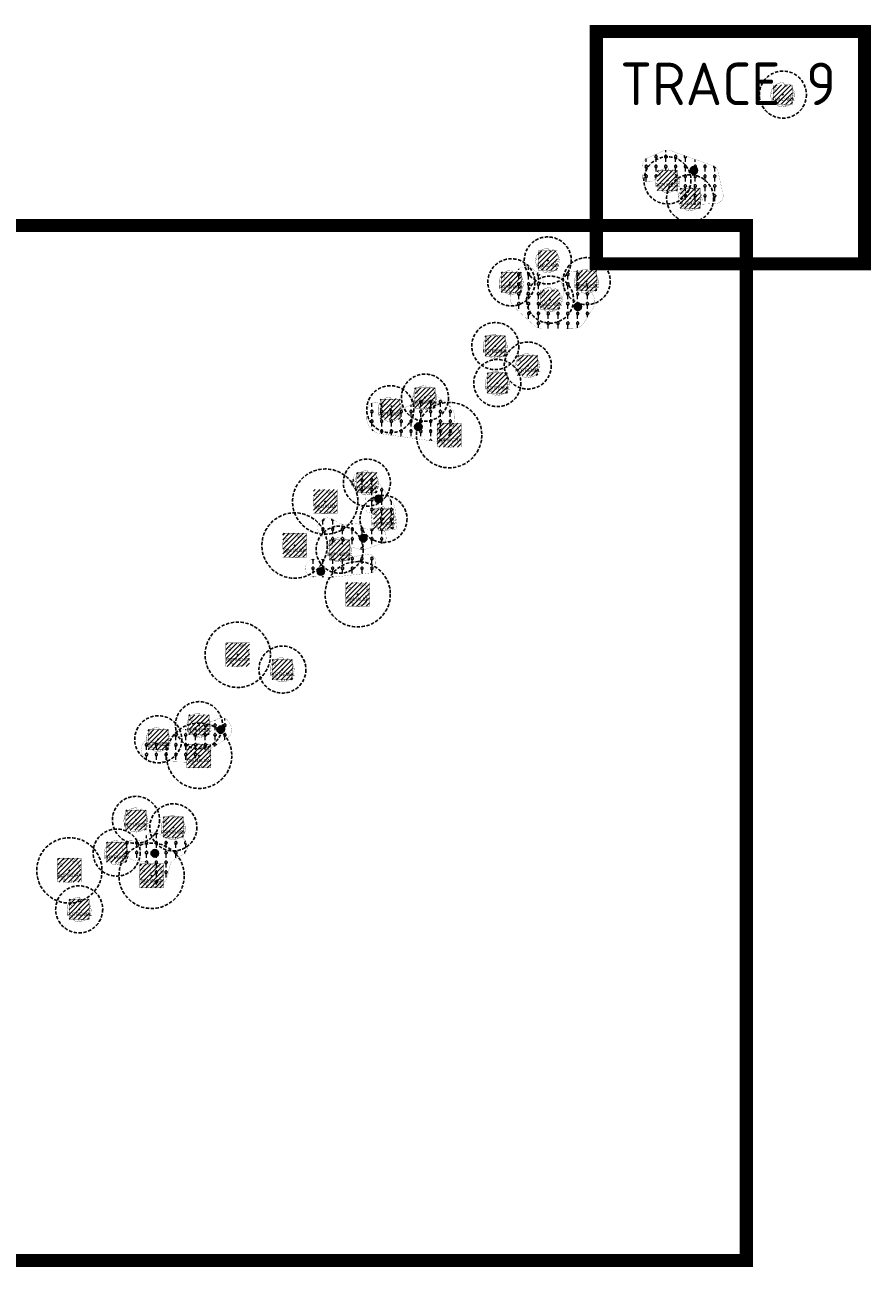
# Model space of a CAD drawing. Header units: metres. Extents: x 125971 to 135882, y 397879 to 402194.
# Tile 7 of 13: x 126718 to 127042, y 401560 to 402035. Entities that reach past the tile are written whole.
import ezdxf
from ezdxf.enums import TextEntityAlignment as Align

# ---------------------------------------------------------------- set-up
doc = ezdxf.new("R2010")
doc.units = ezdxf.units.M
doc.linetypes.add('DASHED', pattern=[0.75, 0.5, -0.25])
doc.linetypes.add('HIDDEN', pattern=[0.375, 0.25, -0.125])
for name, color, linetype in [('01-XX-XX-VIEWPORTS', 10, 'DASHED'), ('03_INR_BOMEN_GROOT', 74, 'Continuous'), ('03_INR_BOMEN_GROOT @ 1', 74, 'Continuous'), ('03_INR_BOMEN_GROOT_TEKST', 7, 'Continuous'), ('03_INR_PLANTVAK_TEKST', 10, 'Continuous'), ('03_INR_PLANTVAK_TEKST @ 1', 10, 'Continuous'), ('03_INR_PLANTVAK_TEKST_ARC', 254, 'Continuous'), ('N-GV-GR-BOOMSPIELGEL-ALGLUTIN', 83, 'Continuous'), ('N-GV-GR-BOOMSPIELGEL-ALINCANA', 83, 'Continuous'), ('N-GV-GR-BOOMSPIELGEL-BEPUBESC', 83, 'Continuous'), ('N-GV-GR-BOOMSPIELGEL-FRPENNSY', 83, 'Continuous'), ('N-GV-GR-BOOMSPIELGEL-POPNIGRA', 83, 'Continuous'), ('N-GV-GR-BOOMSPIELGEL-POTREMUL', 83, 'Continuous'), ('N-GV-GR-BOOMSPIELGEL-SALIALBA', 83, 'Continuous'), ('N-GV-GR-GROEIPLAATS BOMEN', 32, 'Continuous'), ('N-GV-GR-GROEIPLAATS BOMEN-A', 32, 'Continuous')]:
    doc.layers.add(name, color=color, linetype=linetype)
doc.layers.add('N-GV-GR-BEPLANTING_CULTUUR_HEESTERS-G', color=92, linetype='Continuous', lineweight=35)
doc.layers.add('N-GV-GR-HEESTER-A-200', color=92, linetype='Continuous', lineweight=18)
doc.styles.add('M_1_1000_PS_2.5MM', font='arial.ttf', dxfattribs={"height": 2.5})
doc.styles.add('NLCS-ISO-M200-T25', font='NLCS-ISO.ttf', dxfattribs={"height": 0.5})
pattern_1 = [(0, (-0.1916, -0.468), (0, 3.75), [0.383195, -3.366805]), (45, (0.1916, -0.468), (0, 3.749999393), [0.39096, -4.91234]), (90, (0.468, -0.1916), (-3.75, 2e-16), [0.383195, -3.366805]), (135, (0.468, 0.1916), (-3.749999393, 2e-16), [0.39096, -4.91234]), (180, (0.1916, 0.468), (-5e-16, -3.75), [0.383195, -3.366805]), (225, (-0.1916, 0.468), (-7e-16, -3.749999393), [0.39096, -4.91234]), (270, (-0.468, 0.1916), (3.75, -7e-16), [0.383195, -3.366805]), (315, (-0.468, -0.1916), (3.749999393, -9e-16), [0.39096, -4.91234]), (90, (0, -0.9325), (-3.75, 2e-16), [1.8722, -1.8773])]

# ---------------------------------------------------------------- blocks, each defined once
blk = doc.blocks.new('INR_BOMEN_GROOT')
at = {"layer": '03_INR_BOMEN_GROOT', "const_width": 0.2}
blk.add_lwpolyline([(-0.79, -8.62), (-0.81, -8.64), (-0.82, -8.65), (-0.84, -8.67), (-0.85, -8.68), (-0.86, -8.69), (-0.88, -8.71), (-0.89, -8.72), (-0.9, -8.74), (-0.92, -8.76), (-0.93, -8.78), (-0.94, -8.81), (-0.94, -8.84), (-0.95, -8.88), (-0.94, -8.93), (-0.93, -8.99), (-0.87, -9.21, -0.52938), (-0.97, -9.32, -0.087139), (-4.06, -8.46, -0.372341), (-4.18, -8.18), (-4.3, -7.53), (-3.99, -7.22), (-3.64, -7.29), (-3.23, -6.98), (-3.39, -6.59), (-3.82, -6.45), (-4.96, -6.71), (-5.24, -6.56), (-5.21, -6.31), (-4.95, -6.15), (-4.71, -5.38), (-5.02, -4.88), (-5.79, -6.12, -0.504641), (-6.23, -5.74, 0.331948), (-6.48, -5.34, 0.282008), (-7.3, -5.49), (-7.24, -5.46, -0.512156), (-7.61, -5.46, -0.16076), (-9.32, 0.1), (-9.1, 0.31), (-9.1, 0.54), (-8.89, 0.58), (-8.92, 0.8), (-8.59, 0.7), (-8.49, 0.95), (-8.89, 1.22), (-9.02, 1.32), (-9.24, 1.1, -0.106371), (-7.94, 4.77), (-6.78, 4.02), (-6.56, 4.17), (-6.42, 3.56), (-6.01, 3.06), (-5.53, 3.06), (-5.54, 3.64), (-5.18, 4.9), (-5.23, 5.14), (-5.5, 5.17), (-7.19, 5.82, -0.236298), (0.41, 9.17, 0.159625), (0.63, 8.72, 0.350802), (0.58, 8.28, -0.504641), (1.1, 8.03), (0.97, 7.63), (1.18, 7.25), (1.47, 7.27), (1.51, 7.58), (1.72, 7.7), (1.98, 7.51), (2.19, 6.35), (2.36, 6.19), (2.78, 6.2), (2.9, 6.7), (3.07, 6.76), (3.24, 7.17), (3.66, 6.94, 0.733583), (3.51, 7.26, -0.861625), (3.42, 7.55, 0.279978), (3.74, 8.03), (3.72, 8.05, -0.827056), (4.04, 8.38, -0.116774), (7.59, 4.67), (7.52, 4.66), (7.47, 4.65), (7.42, 4.63), (7.39, 4.61), (7.36, 4.59), (7.34, 4.57), (7.32, 4.55), (6.89, 3.99), (6.88, 3.97), (6.87, 3.96), (6.87, 3.94), (6.86, 3.92), (6.85, 3.9), (6.85, 3.88), (6.84, 3.86), (6.83, 3.84), (6.82, 3.81), (6.81, 3.79), (6.79, 3.76), (6.78, 3.73), (6.76, 3.7), (6.75, 3.67), (6.73, 3.64), (6.72, 3.61), (6.71, 3.58), (6.71, 3.55), (6.7, 3.53), (6.7, 3.5), (6.7, 3.48), (6.71, 3.46), (6.71, 3.45), (6.72, 3.43), (6.73, 3.42), (6.75, 3.42), (6.76, 3.41), (6.78, 3.41), (6.8, 3.41), (6.82, 3.41), (6.84, 3.41), (6.86, 3.4), (6.88, 3.39), (6.91, 3.38), (6.93, 3.37), (6.95, 3.36), (6.97, 3.34), (7, 3.32), (7.02, 3.3), (7.05, 3.28), (7.07, 3.26), (7.1, 3.24), (7.12, 3.22), (7.14, 3.2), (7.59, 3.71), (7.61, 3.68), (7.63, 3.66), (7.65, 3.63), (7.67, 3.6), (7.69, 3.57), (7.72, 3.54), (7.76, 3.53), (7.82, 3.52), (7.9, 3.53), (8.01, 3.55), (8.15, 3.6, -0.040997), (8.76, 1.88), (8.44, 1.93), (8.16, 2.11), (8.01, 1.98), (7.83, 1.7), (8, 1.43), (7.91, 1.04), (8.27, 1.01), (8.51, 0.77), (8.95, 1.06, -0.05814), (9.12, -1.52), (8.87, -1.47), (7.86, -0.67), (7.42, -0.82), (5.72, -1.27), (5.58, -1.83), (6.23, -2.09), (6.33, -2.31), (7.54, -2.9), (7.56, -3.23), (7.97, -3.58), (8.13, -3.91), (7.86, -4.35), (7.24, -4.45), (6.67, -4.81), (6.67, -5.19), (7.02, -5.61), (6.93, -5.78), (7.06, -6.05, -0.13428), (3.04, -8.84, -0.541727), (2.92, -8.75), (2.94, -8.48), (2.94, -8.35), (2.92, -8.24), (2.89, -8.17), (2.85, -8.11), (2.81, -8.07), (2.76, -8.03), (2.72, -8), (2.68, -7.97), (2.64, -7.94), (2.61, -7.91), (2.58, -7.88), (2.55, -7.85), (2.52, -7.83), (2.49, -7.82), (2.46, -7.81), (2.43, -7.81), (2.4, -7.82), (2.36, -7.84), (2.33, -7.85), (2.29, -7.87), (2.25, -7.89), (2.21, -7.91), (2.17, -7.93), (2.14, -7.94), (2.1, -7.95), (2.06, -7.96), (2.02, -7.96), (1.98, -7.97), (1.95, -7.97), (1.92, -7.98), (1.88, -8), (1.86, -8.01), (1.83, -8.04), (1.8, -8.06), (1.78, -8.09), (1.76, -7.91), (1.72, -7.86), (1.52, -7.53), (1.12, -7.31), (1.69, -8.24), (1.68, -8.27), (1.68, -8.3), (1.67, -8.33), (1.67, -8.35), (1.68, -8.38), (1.69, -8.41), (1.71, -8.44), (1.74, -8.47), (1.78, -8.5), (1.82, -8.53), (1.87, -8.58), (1.92, -8.63), (1.98, -8.69), (2.04, -8.77), (2.19, -8.96, -0.543104), (2.14, -9.11, -0.046766), (0.43, -9.36, -0.385168), (0.33, -9.28), (0.28, -8.93), (0.25, -8.82), (0.22, -8.74), (0.19, -8.69), (0.16, -8.66), (0.12, -8.65), (0.09, -8.64), (0.05, -8.64), (0.02, -8.64), (-0.02, -8.63), (-0.05, -8.62), (-0.08, -8.61), (-0.11, -8.6), (-0.14, -8.59), (-0.17, -8.58), (-0.2, -8.56), (-0.23, -8.55), (-0.25, -8.54), (-0.28, -8.52), (-0.31, -8.51), (-0.33, -8.5), (-0.35, -8.48), (-0.37, -8.47), (-0.39, -8.45), (-0.4, -8.43), (-0.41, -8.42), (-0.42, -8.4), (-0.43, -8.38), (-0.44, -8.37), (-0.45, -8.36), (-0.46, -8.35), (-0.48, -8.34), (-0.49, -8.34), (-0.51, -8.34), (-0.53, -8.34), (-0.55, -8.35), (-0.57, -8.36), (-0.59, -8.38), (-0.61, -8.4), (-0.64, -8.42), (-0.66, -8.44), (-0.68, -8.47), (-0.7, -8.49), (-0.72, -8.52), (-0.74, -8.55), (-0.76, -8.57), (-0.77, -8.6)], format="xyb", close=True, dxfattribs=at)
at = {"layer": '03_INR_BOMEN_GROOT', "color": 7}
blk.add_circle((0, 0), 0.274, dxfattribs=at)
at = {"layer": '03_INR_BOMEN_GROOT_TEKST', "style": 'M_1_1000_PS_2.5MM'}
blk.add_attdef('ES', text='', height=2.5, dxfattribs=at).set_placement((0.09, -4.92), align=Align.CENTER)
blk = doc.blocks.new('0-vaknummer-vlak')
at = {"layer": '03_INR_PLANTVAK_TEKST_ARC', "ltscale": 5}
h = blk.add_hatch(color=256, dxfattribs=at)
edge = h.paths.add_edge_path()
edge.add_arc((0, 0), 1.59, 0, 360)
at = {"layer": '03_INR_PLANTVAK_TEKST_ARC'}
blk.add_circle((0, 0), 1.59, dxfattribs=at)
blk = doc.blocks.new('PLANTVAKNUMMER')
at = {"layer": '03_INR_PLANTVAK_TEKST_ARC', "xscale": 1.783659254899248, "yscale": 1.783659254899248, "zscale": 1.783659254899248}
blk.add_blockref('0-vaknummer-vlak', (277.86, 339.6), dxfattribs=at)
at = {"layer": '03_INR_PLANTVAK_TEKST', "style": 'M_1_1000_PS_2.5MM'}
blk.add_attdef('XX', text='', height=2.5, dxfattribs=at).set_placement((277.87, 338.33), align=Align.CENTER)

msp = doc.modelspace()

# ---------------------------------------------------------------- hatches: boundary and pattern name
at = {"layer": 'N-GV-GR-GROEIPLAATS BOMEN-A', "linetype": 'HIDDEN', "ltscale": 2000}
h = msp.add_hatch(dxfattribs=at)
h.set_pattern_fill('ANSI31', color=256, scale=0.4)
h.set_pattern_definition([(45, (244.779, 4048.924), (-0.898025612, 0.898025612), [])])
h.paths.add_polyline_path([(127004.88, 402005.02), (127012.23, 402005.02), (127012.23, 402012.37), (127004.88, 402012.37)])
h = msp.add_hatch(dxfattribs=at)
h.set_pattern_fill('ANSI31', color=256, scale=0.4)
h.set_pattern_definition([(45, (198.2756, 3993.4823), (-0.898025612, 0.898025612), [])])
h.paths.add_polyline_path([(126960.49, 401971.89), (126968.24, 401971.89), (126968.24, 401979.64), (126960.49, 401979.64)])
h = msp.add_hatch(dxfattribs=at)
h.set_pattern_fill('ANSI31', color=256, scale=0.4)
h.set_pattern_definition([(45, (206.9657, 3986.7185), (-0.898025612, 0.898025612), [])])
h.paths.add_polyline_path([(126969.18, 401965.12), (126976.93, 401965.12), (126976.93, 401972.87), (126969.18, 401972.87)])
h = msp.add_hatch(dxfattribs=at)
h.set_pattern_fill('ANSI31', color=256, scale=0.4)
h.set_pattern_definition([(45, (154.7974, 3985.4806), (-0.898025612, 0.898025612), [])])
h.paths.add_polyline_path([(126914.89, 401941.57), (126922.24, 401941.57), (126922.24, 401948.92), (126914.89, 401948.92)])
h = msp.add_hatch(dxfattribs=at)
h.set_pattern_fill('ANSI31', color=256, scale=0.4)
h.set_pattern_definition([(45, (138.5414, 3954.612), (-0.898025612, 0.898025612), [])])
h.paths.add_polyline_path([(126900.76, 401933.02), (126908.51, 401933.02), (126908.51, 401940.77), (126900.76, 401940.77)])
h = msp.add_hatch(dxfattribs=at)
h.set_pattern_fill('ANSI31', color=256, scale=0.4)
h.set_pattern_definition([(45, (167.3625, 3955.1905), (-0.898025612, 0.898025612), [])])
h.paths.add_polyline_path([(126929.58, 401933.59), (126937.33, 401933.59), (126937.33, 401941.34), (126929.58, 401941.34)])
h = msp.add_hatch(dxfattribs=at)
h.set_pattern_fill('ANSI31', color=256, scale=0.4)
h.set_pattern_definition([(45, (155.6768, 3970.5021), (-0.898025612, 0.898025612), [])])
h.paths.add_polyline_path([(126915.77, 401926.6), (126923.12, 401926.6), (126923.12, 401933.95), (126915.77, 401933.95)])
h = msp.add_hatch(dxfattribs=at)
h.set_pattern_fill('ANSI31', color=256, scale=0.4)
h.set_pattern_definition([(45, (132.3898, 3930.2083), (-0.898025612, 0.898025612), [])])
h.paths.add_polyline_path([(126894.61, 401908.61), (126902.36, 401908.61), (126902.36, 401916.36), (126894.61, 401916.36)])
h = msp.add_hatch(dxfattribs=at)
h.set_pattern_fill('ANSI31', color=256, scale=0.4)
h.set_pattern_definition([(45, (144.8238, 3922.7725), (-0.898025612, 0.898025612), [])])
h.paths.add_polyline_path([(126907.04, 401901.18), (126914.79, 401901.18), (126914.79, 401908.93), (126907.04, 401908.93)])
h = msp.add_hatch(dxfattribs=at)
h.set_pattern_fill('ANSI31', color=256, scale=0.4)
h.set_pattern_definition([(45, (133.1749, 3916.0601), (-0.898025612, 0.898025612), [])])
h.paths.add_polyline_path([(126895.39, 401894.46), (126903.14, 401894.46), (126903.14, 401902.21), (126895.39, 401902.21)])
h = msp.add_hatch(dxfattribs=at)
h.set_pattern_fill('ANSI31', color=256, scale=0.4)
h.set_pattern_definition([(45, (105.4608, 3910.3419), (-0.898025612, 0.898025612), [])])
h.paths.add_polyline_path([(126867.68, 401888.75), (126875.43, 401888.75), (126875.43, 401896.5), (126867.68, 401896.5)])
h = msp.add_hatch(dxfattribs=at)
h.set_pattern_fill('ANSI31', color=256, scale=0.4)
h.set_pattern_definition([(45, (92.178, 3906.0534), (-0.898025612, 0.898025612), [])])
h.paths.add_polyline_path([(126854.4, 401884.46), (126862.15, 401884.46), (126862.15, 401892.21), (126854.4, 401892.21)])
h = msp.add_hatch(dxfattribs=at)
h.set_pattern_fill('ANSI31', color=256, scale=0.4)
h.set_pattern_definition([(45, (115.2334, 3878.0056), (-0.898025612, 0.898025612), [])])
h.paths.add_polyline_path([(126876.25, 401873.87), (126885.38, 401873.87), (126885.38, 401883), (126876.25, 401883)])
h = msp.add_hatch(dxfattribs=at)
h.set_pattern_fill('ANSI31', color=256, scale=0.4)
h.set_pattern_definition([(45, (83.2383, 3877.9551), (-0.898025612, 0.898025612), [])])
h.paths.add_polyline_path([(126845.46, 401856.36), (126853.21, 401856.36), (126853.21, 401864.11), (126845.46, 401864.11)])
h = msp.add_hatch(dxfattribs=at)
h.set_pattern_fill('ANSI31', color=256, scale=0.4)
h.set_pattern_definition([(45, (67.8263, 3852.6816), (-0.898025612, 0.898025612), [])])
h.paths.add_polyline_path([(126828.84, 401848.55), (126837.97, 401848.55), (126837.97, 401857.68), (126828.84, 401857.68)])
h = msp.add_hatch(dxfattribs=at)
h.set_pattern_fill('ANSI31', color=256, scale=0.4)
h.set_pattern_definition([(45, (89.5916, 3864.0974), (-0.898025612, 0.898025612), [])])
h.paths.add_polyline_path([(126851.81, 401842.5), (126859.56, 401842.5), (126859.56, 401850.25), (126851.81, 401850.25)])
h = msp.add_hatch(dxfattribs=at)
h.set_pattern_fill('ANSI31', color=256, scale=0.4)
h.set_pattern_definition([(45, (56.0977, 3835.9006), (-0.898025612, 0.898025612), [])])
h.paths.add_polyline_path([(126817.11, 401831.77), (126826.24, 401831.77), (126826.24, 401840.9), (126817.11, 401840.9)])
h = msp.add_hatch(dxfattribs=at)
h.set_pattern_fill('ANSI31', color=256, scale=0.4)
h.set_pattern_definition([(45, (72.8222, 3852.1986), (-0.898025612, 0.898025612), [])])
h.paths.add_polyline_path([(126835.04, 401830.6), (126842.79, 401830.6), (126842.79, 401838.35), (126835.04, 401838.35)])
h = msp.add_hatch(dxfattribs=at)
h.set_pattern_fill('ANSI31', color=256, scale=0.4)
h.set_pattern_definition([(45, (80.2351, 3817.0999), (-0.898025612, 0.898025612), [])])
h.paths.add_polyline_path([(126841.25, 401812.97), (126850.38, 401812.97), (126850.38, 401822.1), (126841.25, 401822.1)])
h = msp.add_hatch(dxfattribs=at)
h.set_pattern_fill('ANSI31', color=256, scale=0.4)
h.set_pattern_definition([(45, (34.3169, 3793.985), (-0.898025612, 0.898025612), [])])
h.paths.add_polyline_path([(126795.33, 401789.85), (126804.46, 401789.85), (126804.46, 401798.98), (126795.33, 401798.98)])
h = msp.add_hatch(dxfattribs=at)
h.set_pattern_fill('ANSI31', color=256, scale=0.4)
h.set_pattern_definition([(45, (50.9052, 3806.4592), (-0.898025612, 0.898025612), [])])
h.paths.add_polyline_path([(126813.12, 401784.86), (126820.87, 401784.86), (126820.87, 401792.61), (126813.12, 401792.61)])
h = msp.add_hatch(dxfattribs=at)
h.set_pattern_fill('ANSI31', color=256, scale=0.4)
h.set_pattern_definition([(45, (18.9804, 3785.3312), (-0.898025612, 0.898025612), [])])
h.paths.add_polyline_path([(126781.2, 401763.73), (126788.95, 401763.73), (126788.95, 401771.48), (126781.2, 401771.48)])
h = msp.add_hatch(dxfattribs=at)
h.set_pattern_fill('ANSI31', color=256, scale=0.4)
h.set_pattern_definition([(45, (3.3883, 3779.632), (-0.898025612, 0.898025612), [])])
h.paths.add_polyline_path([(126765.61, 401758.04), (126773.36, 401758.04), (126773.36, 401765.79), (126765.61, 401765.79)])
h = msp.add_hatch(dxfattribs=at)
h.set_pattern_fill('ANSI31', color=256, scale=0.4)
h.set_pattern_definition([(45, (19.4363, 3755.2553), (-0.898025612, 0.898025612), [])])
h.paths.add_polyline_path([(126780.45, 401751.12), (126789.58, 401751.12), (126789.58, 401760.25), (126780.45, 401760.25)])
h = msp.add_hatch(dxfattribs=at)
h.set_pattern_fill('ANSI31', color=256, scale=0.4)
h.set_pattern_definition([(45, (-5.1154, 3748.8367), (-0.898025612, 0.898025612), [])])
h.paths.add_polyline_path([(126757.1, 401727.24), (126764.85, 401727.24), (126764.85, 401734.99), (126757.1, 401734.99)])
h = msp.add_hatch(dxfattribs=at)
h.set_pattern_fill('ANSI31', color=256, scale=0.4)
h.set_pattern_definition([(45, (9.1692, 3746.2231), (-0.898025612, 0.898025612), [])])
h.paths.add_polyline_path([(126771.39, 401724.63), (126779.14, 401724.63), (126779.14, 401732.38), (126771.39, 401732.38)])
h = msp.add_hatch(dxfattribs=at)
h.set_pattern_fill('ANSI31', color=256, scale=0.4)
h.set_pattern_definition([(45, (-12.5318, 3736.5863), (-0.898025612, 0.898025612), [])])
h.paths.add_polyline_path([(126749.69, 401714.99), (126757.44, 401714.99), (126757.44, 401722.74), (126749.69, 401722.74)])
h = msp.add_hatch(dxfattribs=at)
h.set_pattern_fill('ANSI31', color=256, scale=0.4)
h.set_pattern_definition([(45, (-30.1209, 3711.5995), (-0.898025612, 0.898025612), [])])
h.paths.add_polyline_path([(126730.89, 401707.47), (126740.02, 401707.47), (126740.02, 401716.6), (126730.89, 401716.6)])
h = msp.add_hatch(dxfattribs=at)
h.set_pattern_fill('ANSI31', color=256, scale=0.4)
h.set_pattern_definition([(45, (1.3731, 3709.4053), (-0.898025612, 0.898025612), [])])
h.paths.add_polyline_path([(126762.39, 401705.27), (126771.52, 401705.27), (126771.52, 401714.4), (126762.39, 401714.4)])
h = msp.add_hatch(dxfattribs=at)
h.set_pattern_fill('ANSI31', color=256, scale=0.4)
h.set_pattern_definition([(45, (-26.8757, 3714.714), (-0.898025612, 0.898025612), [])])
h.paths.add_polyline_path([(126735.34, 401693.12), (126743.09, 401693.12), (126743.09, 401700.87), (126735.34, 401700.87)])
at = {"layer": 'N-GV-GR-HEESTER-A-200'}
h = msp.add_hatch(dxfattribs=at)
h.set_pattern_fill('AGR-HEESTERS', color=256, scale=0.5, pattern_type=2)
h.set_pattern_definition(pattern_1)
edge = h.paths.add_edge_path()
edge.add_line((126975.27, 401966.61), (126982.87, 401967.06))
edge.add_arc((126982.7, 401970.06), 3, 273.3951, 372.553)
edge.add_line((126985.63, 401970.71), (126983.71, 401979.31))
edge.add_arc((126980.78, 401978.66), 3, 12.553, 70.4246)
edge.add_line((126981.79, 401981.49), (126965.28, 401987.36))
edge.add_arc((126964.27, 401984.53), 3, 70.4246, 114.1483)
edge.add_line((126963.04, 401987.27), (126956.62, 401984.39))
edge.add_arc((126957.84, 401981.65), 3, 114.1483, 181.2929)
edge.add_line((126954.84, 401981.58), (126954.96, 401976.55))
edge.add_arc((126955.96, 401976.57), 1, 181.2929, 258.6788)
edge.add_line((126955.76, 401975.59), (126956.84, 401975.38))
edge.add_arc((126957.43, 401978.32), 3, 258.6788, 323.3858)
edge.add_line((126959.84, 401976.53), (126961.39, 401978.62))
edge.add_arc((126963.8, 401976.83), 3, 80.4174, 143.3858, ccw=False)
edge.add_line((126964.3, 401979.79), (126965.14, 401979.65))
edge.add_arc((126964.65, 401976.69), 3, 5.9618, 80.4174, ccw=False)
edge.add_line((126967.63, 401977), (126968.16, 401971.89))
edge.add_arc((126971.15, 401972.2), 3, 185.9618, 236.7051)
edge.add_line((126969.5, 401969.69), (126973.45, 401967.1))
edge.add_arc((126975.1, 401969.61), 3, 236.7051, 273.3951)
h = msp.add_hatch(dxfattribs=at)
h.set_pattern_fill('AGR-HEESTERS', color=256, scale=0.5, pattern_type=2)
h.set_pattern_definition(pattern_1)
edge = h.paths.add_edge_path()
edge.add_line((126928.38, 401941.13), (126926.01, 401940.74))
edge.add_arc((126926.51, 401937.78), 3, 99.4883, 209.9329)
edge.add_line((126923.91, 401936.28), (126924.34, 401935.52))
edge.add_arc((126921.74, 401934.02), 3, -9.2542, 29.9329, ccw=False)
edge.add_line((126924.71, 401933.54), (126924.03, 401929.38))
edge.add_arc((126921.07, 401929.87), 3, 280.5178, 350.7458, ccw=False)
edge.add_line((126921.61, 401926.92), (126920.88, 401926.78))
edge.add_arc((126920.33, 401929.73), 3, 182.3129, 280.5178, ccw=False)
edge.add_line((126917.33, 401929.61), (126917.05, 401936.57))
edge.add_arc((126912.05, 401936.37), 5, 2.3129, 53.5621)
edge.add_line((126915.02, 401940.39), (126913.08, 401941.83))
edge.add_arc((126910.11, 401937.8), 5, 53.5621, 135.19)
edge.add_line((126906.57, 401941.33), (126905.31, 401940.06))
edge.add_arc((126908.85, 401936.53), 5, 135.19, 183.9155)
edge.add_line((126903.87, 401936.19), (126904.25, 401930.62))
edge.add_arc((126909.24, 401930.96), 5, 183.9155, 227.2129)
edge.add_line((126905.84, 401927.29), (126913.19, 401920.49))
edge.add_arc((126916.59, 401924.16), 5, 227.2129, 269.7155)
edge.add_line((126916.57, 401919.16), (126928.1, 401919.1))
edge.add_arc((126928.12, 401924.1), 5, 269.7155, 326.8896)
edge.add_line((126932.31, 401921.37), (126935.79, 401926.71))
edge.add_arc((126931.61, 401929.44), 5, 326.8896, 390.0145)
edge.add_line((126935.93, 401931.94), (126931.47, 401939.67))
edge.add_arc((126928.87, 401938.17), 3, 30.0145, 99.4883)
h = msp.add_hatch(dxfattribs=at)
h.set_pattern_fill('AGR-HEESTERS', color=256, scale=0.5, pattern_type=2)
h.set_pattern_definition(pattern_1)
edge = h.paths.add_edge_path()
edge.add_line((126877.46, 401892.38), (126880.53, 401890.01))
edge.add_arc((126876.88, 401885.25), 6, -6.819, 52.4737, ccw=False)
edge.add_line((126882.84, 401884.54), (126882.45, 401881.32))
edge.add_arc((126876.49, 401882.03), 6, 295.7519, 353.181, ccw=False)
edge.add_line((126879.1, 401876.63), (126878.99, 401876.58))
edge.add_arc((126876.38, 401881.98), 6, 262.092, 295.7519, ccw=False)
edge.add_line((126875.56, 401876.04), (126854.47, 401878.97))
edge.add_arc((126855.3, 401884.91), 6, 174.9938, 262.092, ccw=False)
edge.add_line((126849.32, 401885.43), (126849.56, 401888.17))
edge.add_arc((126852.55, 401887.91), 3, 78.6332, 174.9938, ccw=False)
edge.add_line((126853.14, 401890.85), (126861.72, 401889.13))
edge.add_arc((126862.9, 401895.01), 6, 258.6332, 301.5349)
edge.add_line((126866.04, 401889.89), (126870.66, 401892.73))
edge.add_arc((126873.8, 401887.62), 6, 52.4737, 121.5349, ccw=False)
h = msp.add_hatch(dxfattribs=at)
h.set_pattern_fill('AGR-HEESTERS', color=256, scale=0.5, pattern_type=2)
h.set_pattern_definition(pattern_1)
edge = h.paths.add_edge_path()
edge.add_line((126855.49, 401843.95), (126859.45, 401842.39))
edge.add_arc((126859.81, 401843.32), 1, 248.5435, 365.7855)
edge.add_line((126860.81, 401843.42), (126860.09, 401850.49))
edge.add_arc((126857.11, 401850.19), 3, 5.7855, 33.5635)
edge.add_line((126859.6, 401851.84), (126853.33, 401861.31))
edge.add_arc((126850.83, 401859.65), 3, 33.5635, 71.6199)
edge.add_line((126851.77, 401862.5), (126846.93, 401864.1))
edge.add_arc((126846.3, 401862.21), 2, 71.6199, 164.8303)
edge.add_line((126844.37, 401862.73), (126843.72, 401860.32))
edge.add_arc((126845.65, 401859.8), 2, 164.8303, 239.8047)
edge.add_line((126844.64, 401858.07), (126848.39, 401855.89))
edge.add_arc((126847.88, 401855.03), 1, 3.0132, 59.8047, ccw=False)
edge.add_line((126848.88, 401855.08), (126849.16, 401849.8))
edge.add_arc((126850.16, 401849.85), 1, 183.0132, 259.4427)
edge.add_line((126849.98, 401848.87), (126850.9, 401848.7))
edge.add_arc((126850.35, 401845.75), 3, 27.0937, 79.4427, ccw=False)
edge.add_line((126853.02, 401847.11), (126853.91, 401845.37))
edge.add_arc((126856.59, 401846.74), 3, 207.0937, 248.5435)
h = msp.add_hatch(dxfattribs=at)
h.set_pattern_fill('AGR-HEESTERS', color=256, scale=0.5, pattern_type=2)
h.set_pattern_definition(pattern_1)
edge = h.paths.add_edge_path()
edge.add_line((126855.39, 401837.12), (126848.79, 401834.77))
edge.add_arc((126847.78, 401837.6), 3, 255.3405, 289.6046, ccw=False)
edge.add_line((126847.02, 401834.69), (126835.19, 401837.79))
edge.add_arc((126835.95, 401840.69), 3, 227.6527, 255.3405, ccw=False)
edge.add_line((126833.93, 401838.47), (126831.45, 401840.73))
edge.add_arc((126833.47, 401842.95), 3, 133.3229, 227.6527, ccw=False)
edge.add_line((126831.41, 401845.13), (126832.28, 401845.95))
edge.add_arc((126834.34, 401843.77), 3, 62.9523, 133.3229, ccw=False)
edge.add_line((126835.7, 401846.44), (126839.5, 401844.51))
edge.add_arc((126840.86, 401847.18), 3, 242.9523, 281.6516)
edge.add_line((126841.47, 401844.24), (126843.83, 401844.73))
edge.add_arc((126844.44, 401841.79), 3, 55.6822, 101.6516, ccw=False)
edge.add_line((126846.13, 401844.27), (126848, 401842.99))
edge.add_arc((126849.69, 401845.47), 3, 235.6822, 280.5272)
edge.add_line((126850.24, 401842.52), (126853.05, 401843.04))
edge.add_arc((126853.6, 401840.09), 3, 5.6942, 100.5272, ccw=False)
edge.add_line((126856.59, 401840.39), (126856.71, 401839.2))
edge.add_arc((126854.72, 401839), 2, -70.3954, 5.6942, ccw=False)
h = msp.add_hatch(dxfattribs=at)
h.set_pattern_fill('AGR-HEESTERS', color=256, scale=0.5, pattern_type=2)
h.set_pattern_definition(pattern_1)
edge = h.paths.add_edge_path()
edge.add_line((126852.75, 401829.99), (126852.83, 401827.81))
edge.add_arc((126850.83, 401827.74), 2, -83.4726, 2.1477, ccw=False)
edge.add_line((126851.06, 401825.75), (126836.6, 401824.1))
edge.add_arc((126836.26, 401827.08), 3, 268.9913, 276.5274, ccw=False)
edge.add_line((126836.21, 401824.08), (126828.79, 401824.21))
edge.add_arc((126828.85, 401827.21), 3, 172.1775, 268.9913, ccw=False)
edge.add_line((126825.87, 401827.62), (126825.98, 401828.42))
edge.add_arc((126828.96, 401828.01), 3, 90, 172.1775, ccw=False)
edge.add_line((126828.96, 401831.01), (126838.71, 401831.01))
edge.add_arc((126838.71, 401834.01), 3, 270, 280.0539)
edge.add_line((126839.23, 401831.06), (126849.23, 401832.83))
edge.add_arc((126849.75, 401829.87), 3, 2.1477, 100.0539, ccw=False)
h = msp.add_hatch(dxfattribs=at)
h.set_pattern_fill('AGR-HEESTERS', color=256, scale=0.5, pattern_type=2)
h.set_pattern_definition(pattern_1)
edge = h.paths.add_edge_path()
edge.add_line((126796.5, 401768.68), (126797.09, 401767.57))
edge.add_arc((126793.55, 401765.7), 4, -58.1447, 27.8812, ccw=False)
edge.add_line((126795.66, 401762.3), (126782.18, 401753.92))
edge.add_arc((126780.07, 401757.32), 4, 268.2908, 301.8553, ccw=False)
edge.add_line((126779.95, 401753.32), (126767.25, 401753.7))
edge.add_arc((126767.37, 401757.7), 4, 226.057, 268.2908, ccw=False)
edge.add_line((126764.6, 401754.82), (126764.13, 401755.27))
edge.add_arc((126766.9, 401758.15), 4, 143.3338, 226.057, ccw=False)
edge.add_line((126763.7, 401760.54), (126764, 401760.95))
edge.add_arc((126765.61, 401759.76), 2, 67.549, 143.3338, ccw=False)
edge.add_line((126766.37, 401761.61), (126770.41, 401759.94))
edge.add_arc((126771.17, 401761.79), 2, 247.549, 317.8283)
edge.add_line((126772.65, 401760.45), (126775.81, 401763.94))
edge.add_arc((126780.26, 401759.91), 6, 100.4898, 137.8283, ccw=False)
edge.add_line((126779.17, 401765.81), (126785.3, 401766.94))
edge.add_arc((126784.21, 401772.84), 6, 280.4898, 293.9697)
edge.add_line((126786.65, 401767.36), (126792.63, 401770.02))
edge.add_arc((126793.85, 401767.28), 3, 27.8812, 113.9697, ccw=False)
h = msp.add_hatch(dxfattribs=at)
h.set_pattern_fill('AGR-HEESTERS', color=256, scale=0.5, pattern_type=2)
h.set_pattern_definition(pattern_1)
edge = h.paths.add_edge_path()
edge.add_line((126780.46, 401721.54), (126780.2, 401722.45))
edge.add_arc((126777.32, 401721.61), 3, 16.2971, 96.9397)
edge.add_line((126776.96, 401724.59), (126774.14, 401724.25))
edge.add_arc((126773.77, 401727.22), 3, 243.2118, 276.9397, ccw=False)
edge.add_line((126772.42, 401724.55), (126769.24, 401726.15))
edge.add_arc((126767.89, 401723.47), 3, 63.2118, 111.9115)
edge.add_line((126766.77, 401726.26), (126765.99, 401725.95))
edge.add_arc((126767.11, 401723.16), 3, 111.9115, 146.2805)
edge.add_line((126764.62, 401724.83), (126764.51, 401724.66))
edge.add_arc((126762.01, 401726.33), 3, 271.9232, 326.2805, ccw=False)
edge.add_line((126762.11, 401723.33), (126758.73, 401723.22))
edge.add_arc((126758.83, 401720.22), 3, 91.9232, 155.0948)
edge.add_line((126756.11, 401721.48), (126756.07, 401721.41))
edge.add_arc((126758.8, 401720.15), 3, 155.0948, 232.5371)
edge.add_line((126756.97, 401717.77), (126758.77, 401716.39))
edge.add_arc((126760.59, 401718.77), 3, 232.5371, 260.8683)
edge.add_line((126760.12, 401715.81), (126763.81, 401715.22))
edge.add_arc((126763.34, 401712.26), 3, 15.7947, 80.8683, ccw=False)
edge.add_line((126766.22, 401713.07), (126766.43, 401712.33))
edge.add_arc((126763.55, 401711.51), 3, -6.7616, 15.7947, ccw=False)
edge.add_line((126766.53, 401711.16), (126766.37, 401709.83))
edge.add_arc((126769.35, 401709.48), 3, 173.2384, 249.9292)
edge.add_line((126768.32, 401706.66), (126768.51, 401706.59))
edge.add_arc((126769.54, 401709.41), 3, 249.9292, 319.8992)
edge.add_line((126771.83, 401707.47), (126772.35, 401708.09))
edge.add_arc((126770.06, 401710.02), 3, 319.8992, 347.4577)
edge.add_line((126772.98, 401709.37), (126774.03, 401714.06))
edge.add_arc((126776.96, 401713.41), 3, 119.8983, 167.4577, ccw=False)
edge.add_line((126775.46, 401716.01), (126779.08, 401718.09))
edge.add_arc((126777.59, 401720.69), 3, 299.8983, 376.2971)

# ---------------------------------------------------------------- linework, layer by layer
at = {"layer": '01-XX-XX-VIEWPORTS', "ltscale": 100, "const_width": 5}
for points in [[(126937.15, 401943.97), (127039.84, 401943.97), (127039.84, 402032.88), (126937.15, 402032.88)], [(126530.66, 401958.66), (126994.56, 401958.66), (126994.56, 401562.63), (126530.66, 401562.63)]]:
    msp.add_lwpolyline(points, close=True, dxfattribs=at)
at = {"layer": 'N-GV-GR-BEPLANTING_CULTUUR_HEESTERS-G', "const_width": 0.05, "flags": 128}
for points in [[(126975.27, 401966.61), (126982.87, 401967.06, 0.461842), (126985.63, 401970.71), (126983.71, 401979.31, 0.25802), (126981.79, 401981.49), (126965.28, 401987.36, 0.19313), (126963.04, 401987.27), (126956.62, 401984.39, 0.301654), (126954.84, 401981.58), (126954.96, 401976.55, 0.351105), (126955.76, 401975.59), (126956.84, 401975.38, 0.290087), (126959.84, 401976.53), (126961.39, 401978.62, -0.28188), (126964.3, 401979.79), (126965.14, 401979.65, -0.336807), (126967.63, 401977), (126968.16, 401971.89, 0.2251), (126969.5, 401969.69), (126973.45, 401967.1, 0.161472)], [(126928.38, 401941.13), (126926.01, 401940.74, 0.523035), (126923.91, 401936.28), (126924.34, 401935.52, -0.172672), (126924.71, 401933.54), (126924.03, 401929.38, -0.316393), (126921.61, 401926.92), (126920.88, 401926.78, -0.456806), (126917.33, 401929.61), (126917.05, 401936.57, 0.22742), (126915.02, 401940.39), (126913.08, 401941.83, 0.372035), (126906.57, 401941.33), (126905.31, 401940.06, 0.215868), (126903.87, 401936.19), (126904.25, 401930.62, 0.191201), (126905.84, 401927.29), (126913.19, 401920.49, 0.187608), (126916.57, 401919.16), (126928.1, 401919.1, 0.254777), (126932.31, 401921.37), (126935.79, 401926.71, 0.282617), (126935.93, 401931.94), (126931.47, 401939.67, 0.312777)], [(126877.46, 401892.38), (126880.53, 401890.01, -0.264644), (126882.84, 401884.54), (126882.45, 401881.32, -0.255962), (126879.1, 401876.63), (126878.99, 401876.58, -0.147934), (126875.56, 401876.04), (126854.47, 401878.97, -0.399457), (126849.32, 401885.43), (126849.56, 401888.17, -0.447115), (126853.14, 401890.85), (126861.72, 401889.13, 0.189412), (126866.04, 401889.89), (126870.66, 401892.73, -0.310801)], [(126855.49, 401843.95), (126859.45, 401842.39, 0.561415), (126860.81, 401843.42), (126860.09, 401850.49, 0.121801), (126859.6, 401851.84), (126853.33, 401861.31, 0.167596), (126851.77, 401862.5), (126846.93, 401864.1, 0.430722), (126844.37, 401862.73), (126843.72, 401860.32, 0.339329), (126844.64, 401858.07), (126848.39, 401855.89, -0.252999), (126848.88, 401855.08), (126849.16, 401849.8, 0.346425), (126849.98, 401848.87), (126850.9, 401848.7, -0.232472), (126853.02, 401847.11), (126853.91, 401845.37, 0.182857)], [(126855.39, 401837.12), (126848.79, 401834.77, -0.150629), (126847.02, 401834.69), (126835.19, 401837.79, -0.121402), (126833.93, 401838.47), (126831.45, 401840.73, -0.436525), (126831.41, 401845.13), (126832.28, 401845.95, -0.317077), (126835.7, 401846.44), (126839.5, 401844.51, 0.170481), (126841.47, 401844.24), (126843.83, 401844.73, -0.203313), (126846.13, 401844.27), (126848, 401842.99, 0.198209), (126850.24, 401842.52), (126853.05, 401843.04, -0.439141), (126856.59, 401840.39), (126856.71, 401839.2, -0.344765)], [(126852.75, 401829.99), (126852.83, 401827.81, -0.391998), (126851.06, 401825.75), (126836.6, 401824.1, -0.032894), (126836.21, 401824.08), (126828.79, 401824.21, -0.44949), (126825.87, 401827.62), (126825.98, 401828.42, -0.374768), (126828.96, 401831.01), (126838.71, 401831.01, 0.043897), (126839.23, 401831.06), (126849.23, 401832.83, -0.455232)], [(126796.5, 401768.68), (126797.09, 401767.57, -0.394041), (126795.66, 401762.3), (126782.18, 401753.92, -0.147509), (126779.95, 401753.32), (126767.25, 401753.7, -0.186394), (126764.6, 401754.82), (126764.13, 401755.27, -0.377486), (126763.7, 401760.54), (126764, 401760.95, -0.343278), (126766.37, 401761.61), (126770.41, 401759.94, 0.316639), (126772.65, 401760.45), (126775.81, 401763.94, -0.164377), (126779.17, 401765.81), (126785.3, 401766.94, 0.058885), (126786.65, 401767.36), (126792.63, 401770.02, -0.394357)], [(126780.46, 401721.54), (126780.2, 401722.45, 0.367149), (126776.96, 401724.59), (126774.14, 401724.25, -0.148238), (126772.42, 401724.55), (126769.24, 401726.15, 0.21575), (126766.77, 401726.26), (126765.99, 401725.95, 0.151098), (126764.62, 401724.83), (126764.51, 401724.66, -0.241728), (126762.11, 401723.33), (126758.73, 401723.22, 0.282837), (126756.11, 401721.48), (126756.07, 401721.41, 0.351382), (126756.97, 401717.77), (126758.77, 401716.39, 0.124252), (126760.12, 401715.81), (126763.81, 401715.22, -0.291822), (126766.22, 401713.07), (126766.43, 401712.33, -0.09874), (126766.53, 401711.16), (126766.37, 401709.83, 0.347703), (126768.32, 401706.66), (126768.51, 401706.59, 0.315155), (126771.83, 401707.47), (126772.35, 401708.09, 0.12083), (126772.98, 401709.37), (126774.03, 401714.06, -0.210548), (126775.46, 401716.01), (126779.08, 401718.09, 0.346275)]]:
    msp.add_lwpolyline(points, format="xyb", close=True, dxfattribs=at)
at = {"layer": 'N-GV-GR-BOOMSPIELGEL-ALGLUTIN', "linetype": 'HIDDEN', "ltscale": 5}
msp.add_circle((126973.06, 401969), 9, dxfattribs=at)
at = {"layer": 'N-GV-GR-BOOMSPIELGEL-ALINCANA', "linetype": 'HIDDEN', "ltscale": 5}
for centre in [(127008.55, 402008.69), (126918.57, 401945.25), (126919.45, 401930.27)]:
    msp.add_circle(centre, 9, dxfattribs=at)
at = {"layer": 'N-GV-GR-BOOMSPIELGEL-BEPUBESC', "linetype": 'HIDDEN', "ltscale": 5}
for centre in [(126964.38, 401975.9), (126933.45, 401937.33), (126838.92, 401834.61), (126785.07, 401767.47), (126769.48, 401762.05), (126760.98, 401731.25)]:
    msp.add_circle(centre, 9, dxfattribs=at)
at = {"layer": 'N-GV-GR-BOOMSPIELGEL-FRPENNSY', "linetype": 'HIDDEN', "ltscale": 5}
for centre in [(126904.64, 401936.89), (126871.56, 401892.76), (126858.27, 401888.33), (126849.33, 401860.23), (126855.69, 401846.38), (126775.26, 401728.36), (126753.56, 401718.73)]:
    msp.add_circle(centre, 9, dxfattribs=at)
at = {"layer": 'N-GV-GR-BOOMSPIELGEL-POPNIGRA', "linetype": 'HIDDEN', "ltscale": 5}
for centre in [(126880.81, 401878.44), (126799.9, 401794.42), (126735.46, 401711.9)]:
    msp.add_circle(centre, 12.5, dxfattribs=at)
at = {"layer": 'N-GV-GR-BOOMSPIELGEL-POTREMUL', "linetype": 'HIDDEN', "ltscale": 5}
for centre in [(126898.48, 401912.49), (126910.92, 401905.05), (126899.27, 401898.34), (126817, 401788.74), (126739.22, 401696.99)]:
    msp.add_circle(centre, 9, dxfattribs=at)
at = {"layer": 'N-GV-GR-BOOMSPIELGEL-SALIALBA', "linetype": 'HIDDEN', "ltscale": 5}
for centre in [(126833.4, 401852.98), (126821.67, 401836.2), (126845.81, 401817.53), (126785.11, 401755.78), (126766.95, 401709.84)]:
    msp.add_circle(centre, 12.5, dxfattribs=at)
at = {"layer": 'N-GV-GR-GROEIPLAATS BOMEN', "linetype": 'HIDDEN', "ltscale": 2000, "const_width": 0.1}
for points in [[(127004.88, 402005.02), (127012.23, 402005.02), (127012.23, 402012.37), (127004.88, 402012.37)], [(126960.49, 401971.89), (126968.24, 401971.89), (126968.24, 401979.64), (126960.49, 401979.64)], [(126969.18, 401965.12), (126976.93, 401965.12), (126976.93, 401972.87), (126969.18, 401972.87)], [(126914.89, 401941.57), (126922.24, 401941.57), (126922.24, 401948.92), (126914.89, 401948.92)], [(126900.76, 401933.02), (126908.51, 401933.02), (126908.51, 401940.77), (126900.76, 401940.77)], [(126929.58, 401933.59), (126937.33, 401933.59), (126937.33, 401941.34), (126929.58, 401941.34)], [(126915.77, 401926.6), (126923.12, 401926.6), (126923.12, 401933.95), (126915.77, 401933.95)], [(126894.61, 401908.61), (126902.36, 401908.61), (126902.36, 401916.36), (126894.61, 401916.36)], [(126907.04, 401901.18), (126914.79, 401901.18), (126914.79, 401908.93), (126907.04, 401908.93)], [(126895.39, 401894.46), (126903.14, 401894.46), (126903.14, 401902.21), (126895.39, 401902.21)], [(126867.68, 401888.75), (126875.43, 401888.75), (126875.43, 401896.5), (126867.68, 401896.5)], [(126854.4, 401884.46), (126862.15, 401884.46), (126862.15, 401892.21), (126854.4, 401892.21)], [(126876.25, 401873.87), (126885.38, 401873.87), (126885.38, 401883), (126876.25, 401883)], [(126845.46, 401856.36), (126853.21, 401856.36), (126853.21, 401864.11), (126845.46, 401864.11)], [(126828.84, 401848.55), (126837.97, 401848.55), (126837.97, 401857.68), (126828.84, 401857.68)], [(126851.81, 401842.5), (126859.56, 401842.5), (126859.56, 401850.25), (126851.81, 401850.25)], [(126817.11, 401831.77), (126826.24, 401831.77), (126826.24, 401840.9), (126817.11, 401840.9)], [(126835.04, 401830.6), (126842.79, 401830.6), (126842.79, 401838.35), (126835.04, 401838.35)], [(126841.25, 401812.97), (126850.38, 401812.97), (126850.38, 401822.1), (126841.25, 401822.1)], [(126795.33, 401789.85), (126804.46, 401789.85), (126804.46, 401798.98), (126795.33, 401798.98)], [(126813.12, 401784.86), (126820.87, 401784.86), (126820.87, 401792.61), (126813.12, 401792.61)], [(126781.2, 401763.73), (126788.95, 401763.73), (126788.95, 401771.48), (126781.2, 401771.48)], [(126765.61, 401758.04), (126773.36, 401758.04), (126773.36, 401765.79), (126765.61, 401765.79)], [(126780.45, 401751.12), (126789.58, 401751.12), (126789.58, 401760.25), (126780.45, 401760.25)], [(126757.1, 401727.24), (126764.85, 401727.24), (126764.85, 401734.99), (126757.1, 401734.99)], [(126771.39, 401724.63), (126779.14, 401724.63), (126779.14, 401732.38), (126771.39, 401732.38)], [(126749.69, 401714.99), (126757.44, 401714.99), (126757.44, 401722.74), (126749.69, 401722.74)], [(126730.89, 401707.47), (126740.02, 401707.47), (126740.02, 401716.6), (126730.89, 401716.6)], [(126762.39, 401705.27), (126771.52, 401705.27), (126771.52, 401714.4), (126762.39, 401714.4)], [(126735.34, 401693.12), (126743.09, 401693.12), (126743.09, 401700.87), (126735.34, 401700.87)]]:
    msp.add_lwpolyline(points, close=True, dxfattribs=at)

# ---------------------------------------------------------------- block references
at = {"layer": '03_INR_BOMEN_GROOT @ 1', "xscale": 0.5, "yscale": 0.5, "zscale": 0.5}
for p, values in [((127008.55, 402008.69), {'ES': 'ALINCANA'}), ((126964.38, 401975.9), {'ES': 'BEPUBESC'}), ((126973.06, 401969), {'ES': 'ALGLUTIN'}), ((126918.57, 401945.25), {'ES': 'ALINCANA'}), ((126904.64, 401936.89), {'ES': 'FRPENNSY'}), ((126933.45, 401937.33), {'ES': 'BEPUBESC'}), ((126919.45, 401930.27), {'ES': 'ALINCANA'}), ((126898.48, 401912.49), {'ES': 'POTREMUL'}), ((126910.92, 401905.05), {'ES': 'POTREMUL'}), ((126899.27, 401898.34), {'ES': 'POTREMUL'}), ((126871.56, 401892.76), {'ES': 'FRPENNSY'}), ((126858.27, 401888.33), {'ES': 'FRPENNSY'}), ((126880.81, 401878.44), {'ES': 'POPNIGRA'}), ((126849.33, 401860.23), {'ES': 'FRPENNSY'}), ((126833.4, 401852.98), {'ES': 'SALIALBA'}), ((126855.69, 401846.38), {'ES': 'FRPENNSY'}), ((126821.67, 401836.2), {'ES': 'SALIALBA'}), ((126838.92, 401834.61), {'ES': 'BEPUBESC'}), ((126845.81, 401817.53), {'ES': 'SALIALBA'}), ((126799.9, 401794.42), {'ES': 'POPNIGRA'}), ((126817, 401788.74), {'ES': 'POTREMUL'}), ((126785.07, 401767.47), {'ES': 'BEPUBESC'}), ((126769.48, 401762.05), {'ES': 'BEPUBESC'}), ((126785.11, 401755.78), {'ES': 'SALIALBA'}), ((126760.98, 401731.25), {'ES': 'BEPUBESC'}), ((126775.26, 401728.36), {'ES': 'FRPENNSY'}), ((126753.56, 401718.73), {'ES': 'FRPENNSY'}), ((126735.46, 401711.9), {'ES': 'POPNIGRA'}), ((126766.95, 401709.84), {'ES': 'SALIALBA'}), ((126739.22, 401696.99), {'ES': 'POTREMUL'})]:
    msp.add_blockref('INR_BOMEN_GROOT', p, dxfattribs=at).add_auto_attribs(values)
at = {"layer": '03_INR_PLANTVAK_TEKST @ 1', "xscale": 0.5, "yscale": 0.5, "zscale": 0.5}
for p, values in [((126835.55, 401809.9), {'XX': '4'}), ((126791.15, 401757.78), {'XX': '5'}), ((126730.09, 401711.84), {'XX': '4'}), ((126714.86, 401684.24), {'XX': '5'}), ((126709.03, 401669.17), {'XX': '4'}), ((126692.79, 401656.47), {'XX': '5'}), ((126654.43, 401595.95), {'XX': '5'}), ((126629.21, 401548.64), {'XX': '4'})]:
    msp.add_blockref('PLANTVAKNUMMER', p, dxfattribs=at).add_auto_attribs(values)

# ---------------------------------------------------------------- texts
at = {"layer": '01-XX-XX-VIEWPORTS', "insert": (126946.27, 402020.94), "char_height": 16.283, "attachment_point": 1, "style": 'NLCS-ISO-M200-T25'}
msp.add_mtext_dynamic_manual_height_columns('TRACE 9', width=108.2309, gutter_width=81.41, heights=[0], dxfattribs=at)

doc.saveas('drawing.dxf')
